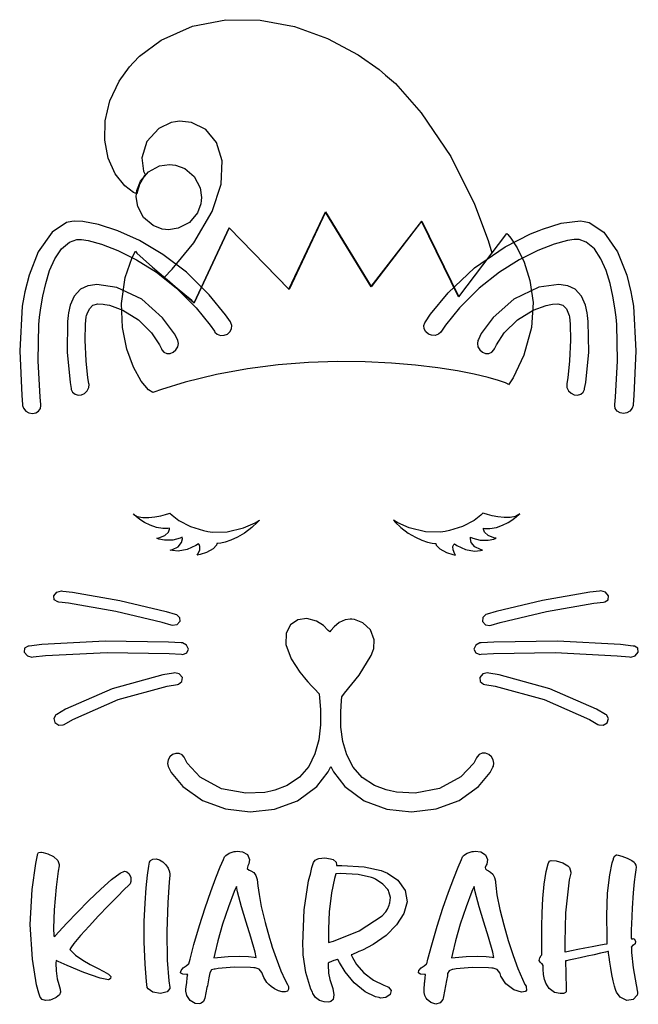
# Model space of a CAD drawing. Extents: x 2.19 to 5.3, y 0.24 to 5.19.
import ezdxf

# ---------------------------------------------------------------- set-up
doc = ezdxf.new("R2010")
doc.units = 0
doc.layers.get('0').update_dxf_attribs({"linetype": 'CONTINUOUS'})

msp = doc.modelspace()

# ---------------------------------------------------------------- linework, layer by layer
at = {"color": 240}
for points in [[(4.56147, 4.02115), (4.39378, 3.80035), (4.20731, 4.18056), (3.95415, 3.8514), (3.72499, 4.2264), (3.54167, 3.83783), (3.23958, 4.14725), (3.06456, 3.77115), (3.06456, 3.77115), (3.05149, 3.78212), (3.01714, 3.81093), (2.96875, 3.85161), (2.92731, 3.88661), (2.91351, 3.89828), (2.95356, 3.93886), (3.06201, 4.07215), (3.15489, 4.22944), (3.19976, 4.36757), (3.20415, 4.484), (3.17572, 4.57607), (3.12213, 4.64128), (3.05089, 4.67697), (2.98936, 4.68371), (2.96978, 4.68056), (2.94803, 4.67725), (2.88596, 4.64649), (2.8259, 4.58149), (2.79997, 4.49908), (2.80875, 4.43164), (2.81874, 4.41287), (2.81272, 4.40663), (2.78999, 4.37017), (2.77707, 4.32742), (2.77604, 4.31803), (2.75944, 4.32493), (2.71474, 4.35796), (2.6659, 4.41922), (2.63172, 4.49718), (2.61442, 4.58735), (2.61626, 4.68511), (2.63938, 4.78597), (2.68599, 4.88525), (2.73796, 4.95742), (2.75836, 4.97846), (2.78928, 5.01047), (2.89849, 5.09076), (3.05512, 5.16135), (3.22265, 5.19385), (3.3954, 5.19206), (3.56782, 5.15956), (3.73432, 5.1001), (3.88926, 5.01731), (3.99479, 4.94303), (4.02707, 4.91493), (4.07585, 4.87244), (4.20589, 4.72607), (4.35482, 4.50558), (4.47342, 4.26633), (4.54286, 4.0835), (4.56147, 4.02115)], [(2.36876, 0.463867), (2.36806, 0.45101), (2.36925, 0.41211), (2.375, 0.37245), (2.38276, 0.342719), (2.38932, 0.320692), (2.39144, 0.30409), (2.38601, 0.290744), (2.36979, 0.278483), (2.34728, 0.267904), (2.33957, 0.264919), (2.33376, 0.263997), (2.31597, 0.263292), (2.29997, 0.268229), (2.28944, 0.280328), (2.28358, 0.295247), (2.28228, 0.300347), (2.27106, 0.342014), (2.24978, 0.470161), (2.23958, 0.64529), (2.24886, 0.821397), (2.2665, 0.951335), (2.27501, 0.994086), (2.27522, 0.997233), (2.28071, 1.00727), (2.29243, 1.00949), (2.29585, 1.00868), (2.30387, 1.00694), (2.32781, 0.999892), (2.35661, 0.986436), (2.37739, 0.96696), (2.38542, 0.946724), (2.38542, 0.939942), (2.38021, 0.913249), (2.36974, 0.832032), (2.36025, 0.718588), (2.35682, 0.627061), (2.35753, 0.587619), (2.35938, 0.584744), (2.3655, 0.590332), (2.38276, 0.608453), (2.42344, 0.651258), (2.47586, 0.706108), (2.5345, 0.765842), (2.59375, 0.82346), (2.64806, 0.87169), (2.69194, 0.903538), (2.71408, 0.913629), (2.71978, 0.911783), (2.72439, 0.910265), (2.73633, 0.899685), (2.74451, 0.881131), (2.74522, 0.861763), (2.74192, 0.850043), (2.73958, 0.847222), (2.73307, 0.841037), (2.71392, 0.822157), (2.67654, 0.784722), (2.63163, 0.738824), (2.58317, 0.688422), (2.53554, 0.637424), (2.49274, 0.589735), (2.45904, 0.549371), (2.44287, 0.527886), (2.43853, 0.520128), (2.44482, 0.512044), (2.46756, 0.490722), (2.50293, 0.465386), (2.5409, 0.443685), (2.57785, 0.425131), (2.60997, 0.409179), (2.63363, 0.395344), (2.64507, 0.383247), (2.64264, 0.373807), (2.64063, 0.372233), (2.63331, 0.367025), (2.59153, 0.375162), (2.50896, 0.403267), (2.42426, 0.438747), (2.3789, 0.459201), (2.36876, 0.463867)], [(3.03125, 0.393067), (3.02496, 0.393067), (3.00612, 0.39529), (2.99631, 0.400065), (2.99582, 0.401367), (2.99496, 0.404135), (2.99778, 0.414117), (3.0084, 0.42665), (3.02317, 0.438043), (3.03386, 0.444988), (3.03749, 0.447211), (3.04312, 0.471625), (3.06222, 0.544433), (3.08996, 0.639378), (3.11897, 0.729058), (3.14735, 0.810275), (3.17344, 0.879992), (3.19536, 0.935058), (3.21143, 0.972385), (3.21718, 0.985514), (3.21978, 0.988878), (3.22239, 0.992025), (3.24035, 1.00439), (3.26557, 1.0121), (3.27186, 1.01286), (3.28043, 1.01405), (3.30713, 1.01091), (3.33214, 0.996311), (3.34289, 0.972547), (3.33903, 0.949382), (3.33539, 0.943033), (3.33339, 0.939561), (3.33111, 0.926921), (3.34099, 0.918511), (3.34478, 0.916992), (3.34967, 0.914768), (3.36344, 0.905707), (3.37408, 0.891385), (3.37993, 0.870606), (3.38422, 0.839953), (3.39019, 0.796007), (3.40115, 0.735406), (3.42036, 0.654676), (3.44276, 0.576226), (3.45107, 0.550347), (3.45692, 0.531575), (3.47624, 0.475586), (3.50037, 0.412761), (3.52115, 0.365397), (3.53256, 0.342828), (3.53646, 0.336806), (3.53788, 0.332954), (3.53917, 0.320096), (3.53386, 0.310058), (3.52225, 0.305881), (3.50624, 0.306858), (3.48768, 0.312283), (3.46847, 0.321289), (3.45042, 0.333225), (3.43875, 0.343425), (3.43544, 0.347222), (3.42931, 0.354167), (3.41482, 0.378418), (3.40414, 0.403375), (3.39117, 0.420356), (3.3705, 0.427138), (3.36356, 0.427408), (3.34685, 0.428711), (3.26497, 0.430176), (3.18463, 0.423774), (3.16872, 0.421169), (3.16417, 0.421061), (3.15067, 0.416504), (3.14242, 0.402453), (3.13769, 0.376682), (3.13243, 0.346679), (3.13021, 0.336806), (3.12815, 0.327854), (3.12304, 0.300726), (3.11768, 0.274576), (3.10997, 0.257433), (3.09967, 0.249403), (3.09581, 0.248264), (3.08957, 0.246365), (3.06842, 0.248481), (3.044, 0.263129), (3.02696, 0.287543), (3.02132, 0.309788), (3.02186, 0.317003), (3.02262, 0.319879), (3.02436, 0.331706), (3.02696, 0.353896), (3.02935, 0.376682), (3.03071, 0.389432), (3.03125, 0.393067)], [(4.22814, 0.393067), (4.22185, 0.393067), (4.20296, 0.39529), (4.19319, 0.400065), (4.19271, 0.401367), (4.19185, 0.404135), (4.19467, 0.414117), (4.20529, 0.42665), (4.22006, 0.438043), (4.23074, 0.444988), (4.23438, 0.447211), (4.23996, 0.471354), (4.25874, 0.543186), (4.28624, 0.637478), (4.31511, 0.726942), (4.34347, 0.808322), (4.36957, 0.878418), (4.39165, 0.934028), (4.40793, 0.971897), (4.41379, 0.985243), (4.41667, 0.988878), (4.41928, 0.992025), (4.43722, 1.00439), (4.46246, 1.0121), (4.46875, 1.01286), (4.47775, 1.01416), (4.50592, 1.01091), (4.53017, 0.995551), (4.53961, 0.971408), (4.53575, 0.949219), (4.53228, 0.943033), (4.53071, 0.940483), (4.5274, 0.931803), (4.52892, 0.92475), (4.53515, 0.919814), (4.54449, 0.915093), (4.55533, 0.908421), (4.56597, 0.89784), (4.57476, 0.881239), (4.57954, 0.862847), (4.58018, 0.856608), (4.58094, 0.840821), (4.58713, 0.793565), (4.60135, 0.720757), (4.62088, 0.64274), (4.64388, 0.564182), (4.66846, 0.489583), (4.69282, 0.423611), (4.71506, 0.370822), (4.72803, 0.344075), (4.73335, 0.335775), (4.73438, 0.333171), (4.73514, 0.313911), (4.73438, 0.312825), (4.73133, 0.308703), (4.71035, 0.304958), (4.67188, 0.316135), (4.63183, 0.347006), (4.60726, 0.384549), (4.60314, 0.398275), (4.60157, 0.402724), (4.588, 0.418457), (4.56733, 0.425347), (4.56044, 0.425347), (4.54372, 0.42665), (4.46181, 0.428114), (4.38146, 0.421713), (4.36561, 0.419108), (4.36143, 0.418892), (4.34619, 0.412597), (4.33876, 0.399035), (4.33854, 0.395128), (4.33757, 0.387099), (4.33376, 0.362956), (4.32878, 0.337457), (4.32314, 0.310656), (4.31814, 0.283421), (4.31668, 0.274306), (4.315, 0.267904), (4.30214, 0.250597), (4.2794, 0.243869), (4.2539, 0.252387), (4.23562, 0.267958), (4.23122, 0.274306), (4.22894, 0.277507), (4.22364, 0.28814), (4.22043, 0.303603), (4.22054, 0.324001), (4.22228, 0.345378), (4.22293, 0.352431), (4.22342, 0.357639), (4.22547, 0.377821), (4.2276, 0.391276), (4.22814, 0.393067)], [(5.27186, 0.540961), (5.27001, 0.540744), (5.26303, 0.531088), (5.26357, 0.529514), (5.26357, 0.504015), (5.2716, 0.427463), (5.28694, 0.341797), (5.29064, 0.325358), (5.29139, 0.321724), (5.29482, 0.304144), (5.29482, 0.298286), (5.29249, 0.289714), (5.27285, 0.267361), (5.23969, 0.263129), (5.20676, 0.280436), (5.1881, 0.304796), (5.18544, 0.313911), (5.18332, 0.319011), (5.17839, 0.334799), (5.1716, 0.362087), (5.16525, 0.393067), (5.15961, 0.425076), (5.15479, 0.455458), (5.1511, 0.4815), (5.14871, 0.500489), (5.14789, 0.507433), (5.14789, 0.509711), (5.14415, 0.508626), (5.13286, 0.505914), (5.10792, 0.500217), (5.07628, 0.493326), (5.04124, 0.485786), (5.00608, 0.478244), (4.97401, 0.471354), (4.94829, 0.465657), (4.93625, 0.46289), (4.93229, 0.461806), (4.93229, 0.449382), (4.93272, 0.412056), (4.93381, 0.374078), (4.935, 0.346192), (4.93593, 0.326824), (4.93604, 0.314182), (4.9349, 0.306694), (4.93207, 0.302681), (4.92839, 0.300782), (4.92708, 0.300347), (4.92193, 0.298503), (4.90474, 0.297472), (4.87657, 0.303874), (4.84912, 0.323351), (4.83208, 0.350043), (4.82915, 0.3597), (4.82644, 0.368164), (4.82167, 0.394532), (4.82032, 0.420953), (4.8189, 0.439128), (4.81396, 0.448079), (4.81147, 0.449328), (4.8094, 0.450358), (4.80414, 0.455132), (4.79997, 0.464464), (4.80208, 0.476887), (4.81011, 0.488824), (4.81353, 0.492025), (4.81353, 0.499511), (4.8131, 0.521918), (4.81244, 0.570583), (4.81239, 0.632704), (4.81375, 0.703071), (4.81739, 0.776476), (4.82406, 0.847547), (4.83464, 0.911079), (4.84483, 0.949707), (4.84999, 0.961806), (4.84999, 0.963163), (4.86019, 0.967122), (4.88553, 0.965767), (4.91808, 0.955404), (4.94314, 0.940321), (4.94997, 0.933703), (4.95128, 0.931913), (4.95611, 0.919379), (4.95833, 0.907497), (4.95833, 0.903483), (4.95025, 0.86914), (4.9311, 0.703993), (4.92811, 0.556749), (4.92811, 0.50765), (4.93044, 0.508192), (4.93896, 0.509928), (4.96203, 0.514594), (4.99349, 0.520887), (5.0294, 0.527994), (5.06603, 0.535047), (5.0995, 0.541342), (5.12597, 0.546061), (5.13769, 0.54796), (5.14165, 0.548286), (5.14063, 0.583876), (5.13965, 0.690756), (5.14361, 0.802735), (5.15435, 0.893989), (5.16715, 0.954536), (5.1729, 0.974283), (5.17393, 0.97819), (5.18056, 0.990994), (5.18881, 0.995389), (5.19065, 0.995117), (5.19667, 0.993978), (5.21457, 0.988661), (5.24154, 0.978353), (5.26519, 0.966308), (5.27681, 0.958171), (5.27919, 0.954536), (5.28082, 0.95204), (5.28504, 0.943956), (5.28694, 0.933919), (5.28569, 0.919814), (5.28212, 0.896701), (5.27718, 0.859972), (5.27165, 0.80485), (5.26644, 0.726454), (5.26313, 0.646701), (5.26247, 0.620117), (5.26232, 0.613607), (5.26156, 0.594075), (5.26156, 0.578722), (5.26411, 0.572374), (5.26932, 0.572646), (5.27083, 0.573242), (5.27235, 0.574001), (5.27935, 0.571181), (5.28347, 0.560275), (5.28153, 0.547797), (5.27442, 0.541287), (5.27186, 0.540961)], [(2.82813, 0.32845), (2.82476, 0.357747), (2.81771, 0.446018), (2.8131, 0.557292), (2.81304, 0.659939), (2.81651, 0.751682), (2.82226, 0.83024), (2.8291, 0.893337), (2.83599, 0.938639), (2.83968, 0.95779), (2.84169, 0.963867), (2.84457, 0.967122), (2.85628, 0.974012), (2.87278, 0.975694), (2.88992, 0.970432), (2.90647, 0.959744), (2.92117, 0.94515), (2.93278, 0.928168), (2.94, 0.910319), (2.94206, 0.897299), (2.94168, 0.893067), (2.93858, 0.858615), (2.93143, 0.755046), (2.92606, 0.610026), (2.9285, 0.465332), (2.93658, 0.362414), (2.94168, 0.32845), (2.94168, 0.323079), (2.9274, 0.306967), (2.89426, 0.298394), (2.85639, 0.304904), (2.83236, 0.321018), (2.82813, 0.32845)], [(3.85417, 0.492025), (3.85981, 0.47971), (3.88069, 0.444444), (3.91661, 0.402561), (3.96664, 0.365614), (4.01768, 0.339572), (4.03543, 0.332628), (4.04139, 0.330024), (4.05556, 0.313476), (4.05051, 0.292535), (4.0275, 0.277886), (4.00163, 0.275444), (3.99376, 0.277453), (3.97553, 0.282172), (3.92372, 0.306967), (3.8686, 0.351779), (3.82422, 0.407389), (3.79536, 0.453396), (3.78646, 0.469075), (3.78407, 0.468588), (3.76704, 0.463379), (3.74322, 0.453993), (3.73753, 0.451389), (3.73725, 0.441786), (3.73953, 0.400499), (3.7461, 0.368056), (3.74794, 0.362847), (3.75146, 0.353136), (3.76064, 0.323406), (3.76611, 0.291612), (3.76226, 0.268664), (3.75131, 0.257161), (3.74685, 0.255533), (3.73975, 0.255046), (3.71821, 0.255751), (3.69433, 0.262478), (3.67458, 0.277994), (3.66146, 0.297526), (3.65831, 0.304525), (3.65126, 0.32015), (3.62549, 0.402994), (3.61219, 0.492025), (3.61143, 0.510742), (3.61014, 0.547472), (3.61768, 0.719239), (3.63981, 0.864421), (3.64583, 0.887858), (3.6486, 0.898708), (3.65653, 0.931315), (3.66368, 0.956218), (3.67176, 0.968913), (3.68186, 0.974283), (3.68544, 0.975369), (3.69086, 0.976942), (3.72043, 0.979818), (3.75049, 0.975369), (3.75624, 0.973253), (3.76232, 0.971083), (3.7786, 0.958442), (3.77994, 0.944879), (3.77919, 0.942003), (3.80599, 0.942275), (3.919, 0.935004), (4.00385, 0.916233), (4.01665, 0.910753), (4.03564, 0.902669), (4.08794, 0.86735), (4.12587, 0.815756), (4.13471, 0.759115), (4.11871, 0.700521), (4.08225, 0.643175), (4.02951, 0.590115), (3.9649, 0.54465), (3.91135, 0.516872), (3.89268, 0.509711), (3.88824, 0.50765), (3.85622, 0.49311), (3.85417, 0.492025)], [(3.73958, 0.554525), (3.76432, 0.561307), (3.89344, 0.61339), (4.00906, 0.688368), (4.02707, 0.706597), (4.0286, 0.708171), (4.03657, 0.721571), (4.04503, 0.742839), (4.04688, 0.748264), (4.04867, 0.753743), (4.05072, 0.781358), (4.04346, 0.810004), (4.04064, 0.815972), (4.03776, 0.821724), (4.01329, 0.848687), (3.97521, 0.873047), (3.9656, 0.877442), (3.95594, 0.88189), (3.88932, 0.896322), (3.79867, 0.900879), (3.77707, 0.900336), (3.76964, 0.87679), (3.7545, 0.803874), (3.74349, 0.708713), (3.73986, 0.622939), (3.73958, 0.571669), (3.73958, 0.554525)], [(3.37603, 0.479492), (3.37007, 0.505208), (3.34939, 0.581651), (3.32563, 0.657281), (3.30203, 0.733128), (3.28185, 0.810004), (3.27604, 0.835775), (3.26557, 0.810493), (3.236, 0.733942), (3.20594, 0.64605), (3.18257, 0.563476), (3.1671, 0.499024), (3.16249, 0.477431), (3.18061, 0.479656), (3.23525, 0.484537), (3.2915, 0.486328), (3.33664, 0.484213), (3.36621, 0.480903), (3.37603, 0.479492)], [(4.57189, 0.479492), (4.56586, 0.505208), (4.54525, 0.581651), (4.52149, 0.657281), (4.49789, 0.733128), (4.47771, 0.810004), (4.4719, 0.835775), (4.46143, 0.810656), (4.43186, 0.734375), (4.40181, 0.646431), (4.37842, 0.563639), (4.36296, 0.499078), (4.35835, 0.477431), (4.37657, 0.479656), (4.43164, 0.484537), (4.48812, 0.486328), (4.53304, 0.484213), (4.56218, 0.480903), (4.57189, 0.479492)]]:
    msp.add_lwpolyline(points, close=True, dxfattribs=at)
at = {"color": 95}
for points in [[(2.95475, 4.46485), (2.97054, 4.46317), (3.01665, 4.44526), (3.06456, 4.40479), (3.09381, 4.34933), (3.1014, 4.30046), (3.09972, 4.28461), (3.09799, 4.26882), (3.08008, 4.22276), (3.03961, 4.17486), (2.98415, 4.14561), (2.93528, 4.13797), (2.91949, 4.13965), (2.90365, 4.14139), (2.85758, 4.15935), (2.80968, 4.19976), (2.78043, 4.25526), (2.77279, 4.3041), (2.77453, 4.31988), (2.77621, 4.33572), (2.79417, 4.38183), (2.83458, 4.42974), (2.89008, 4.45899), (2.93892, 4.46658), (2.95475, 4.46485)], [(2.86143, 3.32118), (2.85558, 3.31988), (2.83404, 3.3335), (2.79775, 3.37668), (2.75922, 3.44624), (2.72526, 3.5376), (2.70247, 3.64626), (2.69764, 3.76768), (2.7175, 3.89729), (2.75244, 3.99908), (2.76878, 4.03054), (2.76878, 4.03054), (2.77576, 4.02061), (2.80658, 3.99181), (2.85363, 3.95036), (2.90924, 3.90246), (2.96571, 3.85439), (3.01551, 3.81228), (3.051, 3.7825), (3.06456, 3.77115), (3.06456, 3.77115), (3.23958, 4.14725), (3.54064, 3.83886), (3.72499, 4.22743), (3.95415, 3.85243), (4.20833, 4.18056), (4.39481, 3.80035), (4.63644, 4.11908), (4.64231, 4.11421), (4.65679, 4.09576), (4.68869, 4.04688), (4.72364, 3.97493), (4.7531, 3.88254), (4.76844, 3.77208), (4.76124, 3.64611), (4.72287, 3.50717), (4.66775, 3.39274), (4.64481, 3.35764), (4.6429, 3.36111), (4.6301, 3.36757), (4.5956, 3.38064), (4.54281, 3.39578), (4.47319, 3.412), (4.38818, 3.42833), (4.28933, 3.44374), (4.17806, 3.45714), (4.05583, 3.46756), (3.92415, 3.47396), (3.7845, 3.47538), (3.63829, 3.47071), (3.48708, 3.45904), (3.33231, 3.43924), (3.17546, 3.41037), (3.01801, 3.37136), (2.90007, 3.33512), (2.86143, 3.32118)]]:
    msp.add_lwpolyline(points, close=True, dxfattribs=at)
at = {"color": 0}
for points in [[(2.19997, 3.25971), (2.20031, 3.25478), (2.20535, 3.24024), (2.21696, 3.22618), (2.23247, 3.21772), (2.24983, 3.21485), (2.26671, 3.21756), (2.28097, 3.22592), (2.29036, 3.23996), (2.29308, 3.25489), (2.29269, 3.25971), (2.28982, 3.29617), (2.2794, 3.479), (2.28256, 3.66178), (2.28646, 3.69824), (2.28771, 3.71012), (2.29243, 3.74571), (2.30231, 3.80399), (2.31679, 3.86794), (2.33669, 3.93229), (2.36274, 3.99181), (2.39572, 4.04124), (2.43631, 4.07531), (2.47304, 4.08854), (2.4854, 4.08886), (2.49675, 4.08914), (2.53097, 4.08371), (2.59739, 4.06575), (2.67979, 4.0339), (2.77354, 3.98708), (2.87375, 3.92415), (2.97569, 3.84397), (3.07454, 3.74544), (3.14497, 3.65836), (3.16564, 3.62744), (3.16835, 3.62332), (3.18001, 3.61307), (3.19689, 3.60667), (3.21442, 3.60715), (3.23068, 3.61339), (3.24388, 3.62435), (3.25201, 3.63889), (3.25331, 3.65593), (3.24849, 3.67031), (3.24582, 3.67432), (3.22174, 3.71024), (3.13954, 3.81108), (3.02447, 3.92393), (2.90582, 4.01421), (2.78907, 4.08344), (2.67947, 4.13308), (2.58251, 4.1645), (2.50353, 4.17914), (2.46137, 4.18099), (2.44792, 4.1785), (2.4215, 4.1735), (2.34864, 4.12528), (2.27875, 4.02669), (2.23329, 3.90896), (2.21235, 3.82622), (2.20731, 3.79829), (2.19922, 3.75401), (2.18604, 3.52983), (2.19635, 3.30453), (2.19997, 3.25971)], [(5.27289, 3.25971), (5.27251, 3.25478), (5.26747, 3.24024), (5.25592, 3.22618), (5.24035, 3.21772), (5.22304, 3.21485), (5.20617, 3.21756), (5.19189, 3.22592), (5.18251, 3.23996), (5.17979, 3.25489), (5.18024, 3.25971), (5.18306, 3.29617), (5.19347, 3.479), (5.19038, 3.66178), (5.18647, 3.69824), (5.18517, 3.71012), (5.18044, 3.74571), (5.17057, 3.80399), (5.15608, 3.86794), (5.13618, 3.93229), (5.11014, 3.99181), (5.07715, 4.04124), (5.03657, 4.07531), (4.99983, 4.08854), (4.98753, 4.08886), (4.97613, 4.08914), (4.94189, 4.08371), (4.87549, 4.06575), (4.79303, 4.0339), (4.69933, 3.98708), (4.59912, 3.92415), (4.49718, 3.84397), (4.39833, 3.74544), (4.3279, 3.65836), (4.30729, 3.62744), (4.30453, 3.62332), (4.29286, 3.61307), (4.27599, 3.60667), (4.25846, 3.60715), (4.24219, 3.61339), (4.229, 3.62435), (4.22086, 3.63889), (4.21957, 3.65593), (4.22439, 3.67031), (4.22711, 3.67432), (4.25276, 3.71278), (4.34104, 3.82053), (4.47483, 3.947), (4.62799, 4.05197), (4.75569, 4.11669), (4.80003, 4.13368), (4.81694, 4.14019), (4.91015, 4.17096), (5.00651, 4.18192), (5.02501, 4.1785), (5.05138, 4.1735), (5.12424, 4.12528), (5.19412, 4.02669), (5.23958, 3.90896), (5.26053, 3.82622), (5.26563, 3.79829), (5.27365, 3.75401), (5.2864, 3.52983), (5.27626, 3.30453), (5.27289, 3.25971)], [(2.44476, 3.33996), (2.44558, 3.33524), (2.45199, 3.32156), (2.46446, 3.31049), (2.48014, 3.3061), (2.49696, 3.30794), (2.51286, 3.31526), (2.52576, 3.32764), (2.53364, 3.3444), (2.53515, 3.35997), (2.5344, 3.3649), (2.5294, 3.39333), (2.51997, 3.47944), (2.51535, 3.58306), (2.51736, 3.66308), (2.52078, 3.6996), (2.52289, 3.7066), (2.52544, 3.71522), (2.53662, 3.74001), (2.55469, 3.75885), (2.57975, 3.7654), (2.60601, 3.76351), (2.61458, 3.76183), (2.63764, 3.75786), (2.70481, 3.73389), (2.78369, 3.68511), (2.84907, 3.61903), (2.88878, 3.56006), (2.89899, 3.5389), (2.90104, 3.53456), (2.91097, 3.52322), (2.92611, 3.5159), (2.94265, 3.51594), (2.95861, 3.52214), (2.97206, 3.53331), (2.98128, 3.54844), (2.98421, 3.56629), (2.98128, 3.58138), (2.97917, 3.58578), (2.96485, 3.61529), (2.90506, 3.69553), (2.79986, 3.78851), (2.67492, 3.84814), (2.57379, 3.86274), (2.54167, 3.85764), (2.52886, 3.85563), (2.49229, 3.8386), (2.45936, 3.8036), (2.43967, 3.75792), (2.43153, 3.71957), (2.43024, 3.7066), (2.42654, 3.67617), (2.42421, 3.52289), (2.43956, 3.37017), (2.44476, 3.33996)], [(5.04269, 3.7066), (5.04118, 3.71967), (5.03261, 3.75836), (5.01275, 3.80404), (4.97999, 3.83876), (4.94385, 3.85563), (4.93126, 3.85764), (4.89903, 3.8629), (4.79753, 3.84874), (4.67264, 3.78933), (4.56765, 3.69613), (4.50803, 3.6154), (4.49376, 3.58578), (4.4916, 3.58138), (4.48867, 3.56629), (4.4916, 3.54844), (4.50082, 3.53331), (4.51432, 3.52214), (4.53022, 3.51594), (4.54676, 3.5159), (4.5619, 3.52322), (4.57183, 3.53456), (4.57394, 3.5389), (4.5841, 3.56), (4.62392, 3.61887), (4.68956, 3.68474), (4.7685, 3.73346), (4.83535, 3.75765), (4.85835, 3.76183), (4.86686, 3.76329), (4.89312, 3.76476), (4.91818, 3.75803), (4.93619, 3.73942), (4.94738, 3.71506), (4.94997, 3.7066), (4.95204, 3.6996), (4.95535, 3.66308), (4.95714, 3.58306), (4.95247, 3.47944), (4.94331, 3.39333), (4.93853, 3.3649), (4.93772, 3.36003), (4.93924, 3.34472), (4.94706, 3.32824), (4.95996, 3.31603), (4.97586, 3.30871), (4.99268, 3.30686), (5.00836, 3.31104), (5.02083, 3.32189), (5.02724, 3.33529), (5.0281, 3.33996), (5.03331, 3.37017), (5.04867, 3.52289), (5.04633, 3.67617), (5.04269, 3.7066)], [(3.17811, 2.55974), (3.17638, 2.55257), (3.15869, 2.53396), (3.12511, 2.51574), (3.09326, 2.50499), (3.07915, 2.50142), (3.07915, 2.50142), (3.08306, 2.50765), (3.09153, 2.52843), (3.09239, 2.54611), (3.08822, 2.55578), (3.08539, 2.55871), (3.08539, 2.55871), (3.07249, 2.54997), (3.02897, 2.53054), (2.9841, 2.5224), (2.95443, 2.52458), (2.94374, 2.52746), (2.94374, 2.52746), (2.954, 2.52974), (2.98307, 2.54417), (3.00049, 2.5656), (3.00467, 2.58415), (3.00418, 2.59201), (3.00418, 2.59201), (2.99306, 2.58649), (2.956, 2.57715), (2.9151, 2.57693), (2.88667, 2.58296), (2.87603, 2.58681), (2.87603, 2.58681), (2.88624, 2.58908), (2.91581, 2.6014), (2.93435, 2.61822), (2.93956, 2.63211), (2.93956, 2.63786), (2.93956, 2.63786), (2.93147, 2.63607), (2.90625, 2.63531), (2.87354, 2.64079), (2.84261, 2.65192), (2.81467, 2.66639), (2.79085, 2.68181), (2.7724, 2.69575), (2.76047, 2.70589), (2.75624, 2.70975), (2.75624, 2.70975), (2.76058, 2.70557), (2.77761, 2.69706), (2.80496, 2.69135), (2.8355, 2.69108), (2.86654, 2.6945), (2.89535, 2.70008), (2.91928, 2.70606), (2.9356, 2.71089), (2.94168, 2.71283), (2.94168, 2.71283), (2.94168, 2.71283), (2.95236, 2.70221), (2.98617, 2.67681), (3.04536, 2.64654), (3.11014, 2.62549), (3.13226, 2.62121), (3.15588, 2.61669), (3.22993, 2.61903), (3.31272, 2.63954), (3.37011, 2.66499), (3.39165, 2.6774), (3.39165, 2.6774), (3.38308, 2.66764), (3.35465, 2.64068), (3.31739, 2.61247), (3.28153, 2.59169), (3.24854, 2.57721), (3.22011, 2.56787), (3.19781, 2.56261), (3.18326, 2.56028), (3.17811, 2.55974), (3.17811, 2.55974)], [(4.28022, 2.55974), (4.2819, 2.55257), (4.29958, 2.53396), (4.33317, 2.51574), (4.36501, 2.50499), (4.37918, 2.50142), (4.37918, 2.50142), (4.37522, 2.50765), (4.36675, 2.52843), (4.36589, 2.54611), (4.37007, 2.55578), (4.37294, 2.55871), (4.37294, 2.55871), (4.38579, 2.54997), (4.42931, 2.53054), (4.47418, 2.5224), (4.50385, 2.52458), (4.5146, 2.52746), (4.5146, 2.52746), (4.50429, 2.52974), (4.47521, 2.54417), (4.45779, 2.5656), (4.45361, 2.58415), (4.45415, 2.59201), (4.45415, 2.59201), (4.46522, 2.58649), (4.50228, 2.57715), (4.54318, 2.57693), (4.57161, 2.58296), (4.58231, 2.58681), (4.58231, 2.58681), (4.57206, 2.58908), (4.54249, 2.6014), (4.52393, 2.61822), (4.51872, 2.63211), (4.51878, 2.63786), (4.51878, 2.63786), (4.52681, 2.63607), (4.55203, 2.63531), (4.58475, 2.64079), (4.61567, 2.65192), (4.64361, 2.66639), (4.66743, 2.68181), (4.68587, 2.69575), (4.69781, 2.70589), (4.7021, 2.70975), (4.7021, 2.70975), (4.69769, 2.70557), (4.68067, 2.69706), (4.65332, 2.69135), (4.62278, 2.69108), (4.59179, 2.6945), (4.56293, 2.70008), (4.53901, 2.70606), (4.52268, 2.71089), (4.51665, 2.71283), (4.51665, 2.71283), (4.51665, 2.71283), (4.50592, 2.70221), (4.47211, 2.67681), (4.41292, 2.64654), (4.34814, 2.62549), (4.32607, 2.62121), (4.3024, 2.61669), (4.22835, 2.61903), (4.14556, 2.63954), (4.08817, 2.66499), (4.06668, 2.6774), (4.06668, 2.6774), (4.07519, 2.66764), (4.10363, 2.64068), (4.1409, 2.61247), (4.17676, 2.59169), (4.20975, 2.57721), (4.23817, 2.56787), (4.26047, 2.56261), (4.27501, 2.56028), (4.28022, 2.55974), (4.28022, 2.55974)], [(2.94894, 2.14931), (2.9031, 2.16288), (2.67003, 2.21935), (2.43175, 2.26025), (2.38336, 2.26594), (2.37722, 2.26676), (2.36003, 2.278), (2.35807, 2.2979), (2.37364, 2.31565), (2.39594, 2.322), (2.4031, 2.32118), (2.45156, 2.31521), (2.68983, 2.27419), (2.9229, 2.2181), (2.96875, 2.20454), (2.97472, 2.20285), (2.99024, 2.18892), (2.99164, 2.16758), (2.97661, 2.15093), (2.95518, 2.14751), (2.94894, 2.14931)], [(4.55729, 2.14931), (4.60308, 2.16288), (4.83615, 2.21935), (5.07449, 2.26025), (5.12294, 2.26594), (5.12901, 2.26676), (5.14615, 2.278), (5.14817, 2.2979), (5.1326, 2.31565), (5.11025, 2.322), (5.10314, 2.32118), (5.05469, 2.31521), (4.8164, 2.27419), (4.58328, 2.2181), (4.53749, 2.20454), (4.53147, 2.20285), (4.51594, 2.18892), (4.5146, 2.16758), (4.52957, 2.15093), (4.551, 2.14751), (4.55729, 2.14931)], [(4.48438, 1.48367), (4.4706, 1.45654), (4.40597, 1.38677), (4.29856, 1.3285), (4.17572, 1.30615), (4.08132, 1.31038), (4.05106, 1.317), (4.03049, 1.32156), (3.97092, 1.34429), (3.9089, 1.38477), (3.86307, 1.43647), (3.83138, 1.49724), (3.81179, 1.56506), (3.80246, 1.63786), (3.80122, 1.71349), (3.80442, 1.77089), (3.80626, 1.78993), (3.82004, 1.80767), (3.89372, 1.89865), (3.95492, 1.9975), (3.96251, 2.0191), (3.96707, 2.03244), (3.96918, 2.07639), (3.95117, 2.12588), (3.91222, 2.16211), (3.8705, 2.17811), (3.85622, 2.17953), (3.84804, 2.18028), (3.82303, 2.17654), (3.79372, 2.16303), (3.76833, 2.14193), (3.75168, 2.12283), (3.74685, 2.116), (3.74582, 2.11654), (3.73812, 2.12304), (3.72678, 2.13476), (3.72396, 2.13786), (3.71451, 2.14774), (3.67914, 2.17046), (3.63092, 2.183), (3.58535, 2.17649), (3.54856, 2.15196), (3.52664, 2.1104), (3.52572, 2.0529), (3.55192, 1.98047), (3.59462, 1.91411), (3.61143, 1.8941), (3.61724, 1.88693), (3.63525, 1.86578), (3.65517, 1.84386), (3.67356, 1.82471), (3.68793, 1.80963), (3.69271, 1.80453), (3.69482, 1.785), (3.69883, 1.72601), (3.69883, 1.64811), (3.69043, 1.57297), (3.67156, 1.50288), (3.64014, 1.43994), (3.59392, 1.38634), (3.53093, 1.34429), (3.46994, 1.32069), (3.44894, 1.31597), (3.41868, 1.30914), (3.32422, 1.30469), (3.20139, 1.32704), (3.09397, 1.38558), (3.0294, 1.45546), (3.01563, 1.48264), (3.0134, 1.48699), (3.00325, 1.4981), (2.98785, 1.50521), (2.97119, 1.50515), (2.95518, 1.49908), (2.94174, 1.48796), (2.93267, 1.47299), (2.92996, 1.45524), (2.93317, 1.44021), (2.93544, 1.43576), (2.94894, 1.40924), (3.00754, 1.33865), (3.10558, 1.26855), (3.22092, 1.22597), (3.34478, 1.21132), (3.46843, 1.22493), (3.58311, 1.26731), (3.68024, 1.33887), (3.73807, 1.41249), (3.75103, 1.43994), (3.76394, 1.41238), (3.82178, 1.3386), (3.91889, 1.26704), (4.03364, 1.22477), (4.15728, 1.21132), (4.28108, 1.22618), (4.39643, 1.26888), (4.49451, 1.33892), (4.55311, 1.40929), (4.56668, 1.43576), (4.56885, 1.44026), (4.57172, 1.45557), (4.56874, 1.47358), (4.55946, 1.48876), (4.54579, 1.49994), (4.52962, 1.50613), (4.51275, 1.50624), (4.49701, 1.49914), (4.48665, 1.48801), (4.48438, 1.48367)], [(2.99897, 2.06076), (2.9349, 2.06494), (2.6155, 2.06939), (2.29764, 2.05192), (2.23438, 2.04514), (2.22831, 2.04449), (2.2111, 2.03358), (2.2091, 2.01361), (2.22467, 1.99567), (2.24701, 1.98915), (2.25418, 1.9899), (2.31586, 1.99669), (2.62625, 2.01313), (2.93772, 2.00765), (3, 2.00347), (3.00635, 2.00293), (3.02621, 2.01025), (3.03461, 2.0294), (3.02544, 2.04992), (3.00569, 2.06033), (2.99897, 2.06076)], [(4.50726, 2.00347), (4.5695, 2.00765), (4.88058, 2.01275), (5.19114, 1.99642), (5.25315, 1.9899), (5.26019, 1.98915), (5.28256, 1.99567), (5.29818, 2.01361), (5.29617, 2.03358), (5.27892, 2.04449), (5.27289, 2.04514), (5.20936, 2.05192), (4.891, 2.06939), (4.57215, 2.06494), (4.50836, 2.06076), (4.50131, 2.06033), (4.48074, 2.04992), (4.47146, 2.0294), (4.48031, 2.01025), (4.50071, 2.00293), (4.50726, 2.00347)], [(2.95936, 1.90869), (2.90619, 1.89985), (2.65207, 1.83008), (2.41667, 1.72694), (2.37294, 1.70139), (2.36789, 1.69846), (2.35753, 1.68132), (2.36313, 1.66), (2.38297, 1.64692), (2.40474, 1.64817), (2.41043, 1.65136), (2.45313, 1.67611), (2.68147, 1.77615), (2.92757, 1.84386), (2.97917, 1.85243), (2.98535, 1.85357), (3.00239, 1.86594), (3.00439, 1.88683), (2.98882, 1.90462), (2.96631, 1.90994), (2.95936, 1.90869)], [(4.52604, 1.85243), (4.57785, 1.84386), (4.82449, 1.77615), (5.05231, 1.67611), (5.09478, 1.65136), (5.10026, 1.64817), (5.12169, 1.64675), (5.14165, 1.65961), (5.14751, 1.68088), (5.13732, 1.69835), (5.13226, 1.70139), (5.08849, 1.72694), (4.85314, 1.83008), (4.59896, 1.89985), (4.54585, 1.90869), (4.53896, 1.90994), (4.51676, 1.90462), (4.50114, 1.88683), (4.50288, 1.86594), (4.51986, 1.85357), (4.52604, 1.85243)]]:
    msp.add_lwpolyline(points, close=True, dxfattribs=at)

doc.saveas('drawing.dxf')
